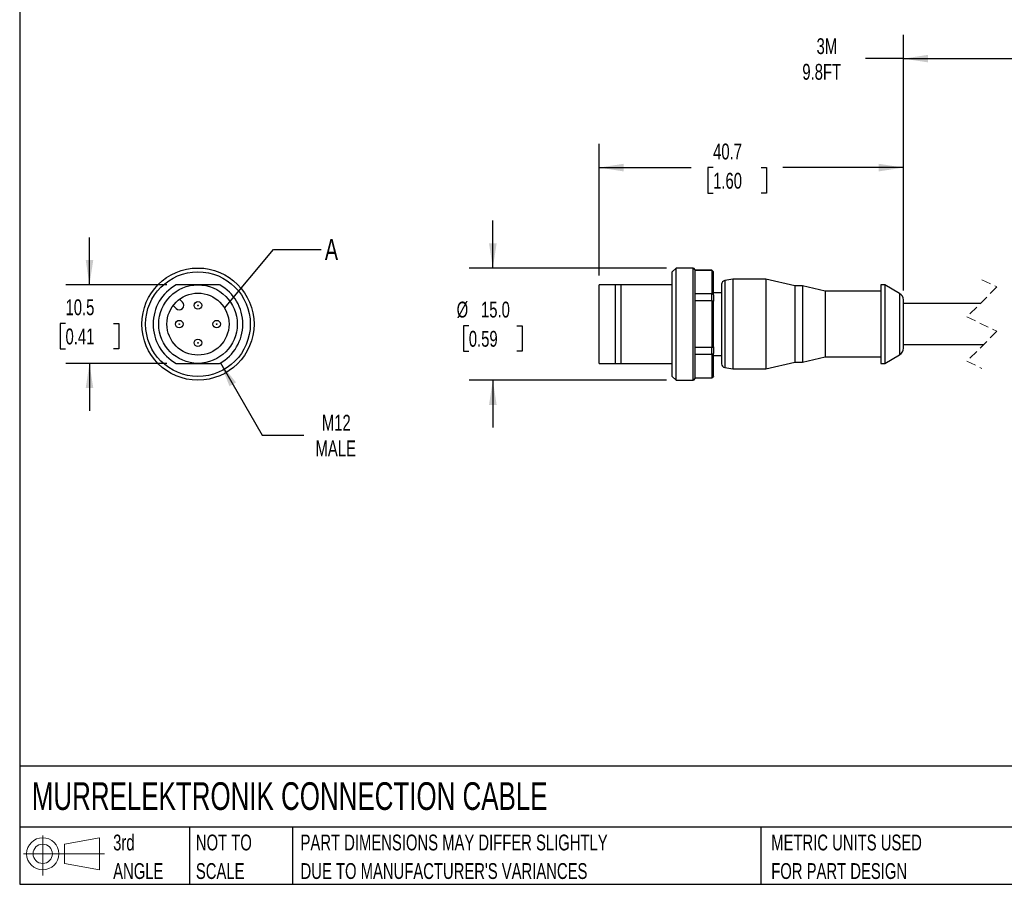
# Model space of a CAD drawing. Header units: millimetres. Extents: x 6 to 273, y 6 to 210.
# Tile 1 of 4: x 6 to 138, y 6 to 122. Entities that reach past the tile are written whole.
import ezdxf

# ---------------------------------------------------------------- set-up
doc = ezdxf.new("R2010")
doc.units = ezdxf.units.MM
doc.linetypes.add('SLD-Dashed', pattern=[1.905, 1.27, -0.635])
doc.linetypes.add('SLD-Solid', pattern=[0])
doc.layers.add('DIMENSIONS', color=140, linetype='SLD-Solid', lineweight=25)
doc.layers.add('TEXT', color=140, linetype='SLD-Solid', lineweight=25)
doc.layers.add('SLD-DEFPOINTS', color=7, linetype='Continuous')
doc.styles.add('SLDTEXTSTYLE0', font='TXT', dxfattribs={"width": 0.7})
doc.dimstyles.new('SLDDIMSTYLE0', dxfattribs={"dimtxt": 2.158008, "dimasz": 3.302, "dimexe": 0, "dimexo": 0.0625, "dimgap": 0.539502, "dimtad": 0, "dimtih": 1, "dimtoh": 1, "dimdec": 1, "dimrnd": 1e-09, "dimzin": 12, "dimdsep": 46, "dimtxsty": 'SLDTEXTSTYLE0', "dimsah": 1, "dimcen": 0, "dimadec": 0, "dimazin": 3, "dimtfac": 1, "dimtdec": 1, "dimtofl": 0, "dimtmove": 0, "dimatfit": 3, "dimfxl": 0, "dimfrac": 2, "dimtolj": 1, "dimtzin": 12, "dimarcsym": 0})
doc.dimstyles.new('SLDDIMSTYLE1', dxfattribs={"dimtxt": 2.158008, "dimasz": 3.302, "dimexe": 0, "dimexo": 0.0625, "dimgap": 0.539502, "dimtad": 0, "dimtih": 1, "dimtoh": 1, "dimdec": 1, "dimrnd": 1e-09, "dimzin": 12, "dimdsep": 46, "dimtxsty": 'SLDTEXTSTYLE0', "dimsah": 1, "dimcen": 0.09, "dimadec": 0, "dimazin": 3, "dimtfac": 1, "dimtdec": 1, "dimtmove": 0, "dimatfit": 0, "dimfxl": 0, "dimfrac": 2, "dimtolj": 1, "dimtzin": 12, "dimarcsym": 0})
doc.dimstyles.new('SLDDIMSTYLE2', dxfattribs={"dimtxt": 0.18, "dimasz": 3.302, "dimexe": 0, "dimexo": 0.0625, "dimgap": 0, "dimtad": 0, "dimtih": 1, "dimtoh": 1, "dimdec": 0, "dimrnd": 1e-09, "dimzin": 0, "dimdsep": 46, "dimtxsty": 'Standard', "dimblk1": 'NONE', "dimblk2": 'NONE', "dimsah": 1, "dimcen": 0.09, "dimadec": 0, "dimazin": 0, "dimtfac": 3.302, "dimtdec": 0, "dimtofl": 0, "dimtmove": 0, "dimatfit": 3, "dimldrblk": 'NONE', "dimfxl": 0, "dimfrac": 2, "dimtolj": 1, "dimtzin": 0, "dimarcsym": 0})
doc.dimstyles.new('SLDDIMSTYLE3', dxfattribs={"dimtxt": 2.158008, "dimasz": 3.302, "dimexe": 0, "dimexo": 0.0625, "dimgap": 0.539502, "dimtad": 0, "dimtih": 1, "dimtoh": 1, "dimdec": 1, "dimrnd": 1e-09, "dimzin": 4, "dimdsep": 46, "dimtxsty": 'SLDTEXTSTYLE0', "dimsah": 1, "dimcen": 0.09, "dimadec": 0, "dimazin": 1, "dimtfac": 1, "dimtdec": 1, "dimtmove": 0, "dimatfit": 0, "dimfxl": 0, "dimfrac": 2, "dimtolj": 1, "dimtzin": 12, "dimarcsym": 0})
doc.dimstyles.new('SLDDIMSTYLE5', dxfattribs={"dimtxt": 2.158008, "dimasz": 3.302, "dimexe": 0, "dimexo": 0.0625, "dimgap": 0.539502, "dimtad": 0, "dimtih": 1, "dimtoh": 1, "dimdec": 1, "dimrnd": 1e-09, "dimzin": 12, "dimdsep": 46, "dimtxsty": 'SLDTEXTSTYLE0', "dimsah": 1, "dimcen": 0.09, "dimadec": 0, "dimazin": 3, "dimtfac": 1, "dimtdec": 1, "dimtofl": 0, "dimtmove": 0, "dimatfit": 3, "dimfxl": 0, "dimfrac": 2, "dimtolj": 1, "dimtzin": 12, "dimarcsym": 0})

# ---------------------------------------------------------------- blocks, each defined once
blk = doc.blocks.new('Block11')
at = {"color": 7, "linetype": 'SLD-Solid', "lineweight": 18}
for p, q in [((2.59, 5.31), (2.59, 0)), ((5.48, 4.17), (10.18, 5.03)), ((5.48, 1.6), (5.48, 4.17)), ((10.18, 5.03), (10.18, 0.73)), ((0, 2.88), (10.87, 2.88)), ((5.48, 1.6), (10.18, 0.73))]:
    blk.add_line(p, q, dxfattribs=at)
for radius in [2.15, 1.29]:
    blk.add_circle((2.59, 2.88), radius, dxfattribs=at)
blk = doc.blocks.new('Block12')
at = {"layer": 'SLD-DEFPOINTS'}
blk.add_blockref('Block11', (0, 0), dxfattribs=at)
blk = doc.blocks.new('SW_NOTE_0_2')
at = {"layer": 'TEXT', "color": 0, "char_height": 2.1167, "attachment_point": 1, "style": 'SLDTEXTSTYLE0'}
for s, insert in [('PART DIMENSIONS MAY DIFFER SLIGHTLY', (0, 2.73)), ("DUE TO MANUFACTURER'S VARIANCES", (0, -1.09))]:
    blk.add_mtext(s, dxfattribs=dict(at, insert=insert))
blk = doc.blocks.new('SW_NOTE_0_3')
at = {"layer": 'TEXT', "color": 0, "char_height": 2.117, "attachment_point": 1, "style": 'SLDTEXTSTYLE0'}
for s, insert in [('NOT TO', (0, 2.73)), ('SCALE', (0, -1.09))]:
    blk.add_mtext(s, dxfattribs=dict(at, insert=insert))
blk = doc.blocks.new('SW_NOTE_0_4')
at = {"layer": 'TEXT', "color": 0, "char_height": 2.117, "attachment_point": 1, "style": 'SLDTEXTSTYLE0'}
for s, insert in [('3rd', (0, 2.73)), ('ANGLE', (0, -1.09))]:
    blk.add_mtext(s, dxfattribs=dict(at, insert=insert))
blk = doc.blocks.new('SW_NOTE_0_5')
at = {"layer": 'TEXT', "color": 0, "char_height": 2.1167, "attachment_point": 1, "style": 'SLDTEXTSTYLE0'}
for s, insert in [('METRIC UNITS USED', (0, 2.73)), ('FOR PART DESIGN', (0, -1.09))]:
    blk.add_mtext(s, dxfattribs=dict(at, insert=insert))
blk = doc.blocks.new('_D')
at = {"layer": 'DIMENSIONS'}
for p, q in [((33.19, 76.08), (38.77, 66.41)), ((38.77, 66.41), (44.33, 66.41))]:
    blk.add_line(p, q, dxfattribs=at)
blk.add_solid([(33.19, 76.08), (34.4, 72.96), (35.28, 73.47)], dxfattribs=at)
at = {"layer": 'DIMENSIONS', "char_height": 2.117, "attachment_point": 1, "style": 'SLDTEXTSTYLE0'}
for s, insert in [('M12', (46.76, 69.14)), ('MALE', (45.91, 65.71))]:
    blk.add_mtext(s, dxfattribs=dict(at, insert=insert))
blk = doc.blocks.new('_D_1')
at = {"layer": 'DIMENSIONS'}
for p, q in [((15.68, 86.52), (15.68, 92.87)), ((26.02, 86.52), (12.51, 86.52)), ((12.48, 81.37), (11.75, 81.37)), ((11.75, 81.37), (11.75, 77.94)), ((18.89, 81.37), (19.61, 81.37)), ((19.61, 81.37), (19.61, 77.94)), ((11.75, 77.94), (12.48, 77.94)), ((19.61, 77.94), (18.89, 77.94)), ((26.02, 76.02), (12.51, 76.02)), ((15.68, 76.02), (15.68, 69.67))]:
    blk.add_line(p, q, dxfattribs=at)
for points in [[(15.68, 86.52), (16.19, 89.83), (15.18, 89.83)], [(15.68, 76.02), (15.18, 72.72), (16.19, 72.72)]]:
    blk.add_solid(points, dxfattribs=at)
at = {"layer": 'DIMENSIONS', "char_height": 2.117, "attachment_point": 1, "style": 'SLDTEXTSTYLE0'}
for s, insert in [('10.5', (12.48, 84.58)), ('0.41', (12.48, 80.67))]:
    blk.add_mtext(s, dxfattribs=dict(at, insert=insert))
blk = doc.blocks.new('_None')
blk = doc.blocks.new('_D_2')
at = {"layer": 'DIMENSIONS'}
for p, q in [((69.62, 88.77), (69.62, 95.12)), ((92.85, 88.77), (66.44, 88.77)), ((66.41, 81.06), (65.69, 81.06)), ((65.69, 81.06), (65.69, 77.63)), ((72.82, 81.06), (73.55, 81.06)), ((73.55, 81.06), (73.55, 77.63)), ((65.69, 77.63), (66.41, 77.63)), ((73.55, 77.63), (72.82, 77.63)), ((92.85, 73.77), (66.44, 73.77)), ((69.62, 73.77), (69.62, 67.42))]:
    blk.add_line(p, q, dxfattribs=at)
for points in [[(69.62, 88.77), (70.13, 92.08), (69.11, 92.08)], [(69.62, 73.77), (69.11, 70.47), (70.13, 70.47)]]:
    blk.add_solid(points, dxfattribs=at)
at = {"layer": 'DIMENSIONS', "char_height": 2.117, "attachment_point": 1, "style": 'SLDTEXTSTYLE0'}
for s, insert in [('%%c', (64.78, 84.27)), ('15.0', (68.04, 84.27)), ('0.59', (66.41, 80.36))]:
    blk.add_mtext(s, dxfattribs=dict(at, insert=insert))
blk = doc.blocks.new('_D_4')
at = {"layer": 'DIMENSIONS'}
for p, q in [((83.82, 87.79), (83.82, 105.38)), ((124.52, 85.77), (124.52, 105.38)), ((83.82, 102.2), (96.15, 102.2)), ((99.08, 102.2), (98.35, 102.2)), ((98.35, 102.2), (98.35, 98.77)), ((105.49, 102.2), (106.22, 102.2)), ((106.22, 102.2), (106.22, 98.77)), ((124.52, 102.2), (108.42, 102.2)), ((98.35, 98.77), (99.08, 98.77)), ((106.22, 98.77), (105.49, 98.77))]:
    blk.add_line(p, q, dxfattribs=at)
for points in [[(83.82, 102.2), (87.12, 101.69), (87.12, 102.71)], [(124.52, 102.2), (121.22, 102.71), (121.22, 101.69)]]:
    blk.add_solid(points, dxfattribs=at)
at = {"layer": 'DIMENSIONS', "char_height": 2.117, "attachment_point": 1, "style": 'SLDTEXTSTYLE0'}
for s, insert in [('40.7', (99.08, 105.41)), ('1.60', (99.08, 101.5))]:
    blk.add_mtext(s, dxfattribs=dict(at, insert=insert))
blk = doc.blocks.new('_D_6')
at = {"layer": 'DIMENSIONS'}
for p, q in [((124.52, 85.77), (124.52, 119.95)), ((149.25, 85.89), (149.25, 119.95)), ((142.31, 115.36), (143.72, 118.18)), ((143.72, 118.18), (144.43, 116.77)), ((124.52, 116.77), (119.47, 116.77)), ((124.52, 116.77), (141.6, 116.77)), ((141.6, 116.77), (142.31, 115.36)), ((144.43, 116.77), (149.25, 116.77))]:
    blk.add_line(p, q, dxfattribs=at)
for points in [[(124.52, 116.77), (127.82, 116.27), (127.82, 117.28)], [(149.25, 116.77), (145.95, 117.28), (145.95, 116.27)]]:
    blk.add_solid(points, dxfattribs=at)
at = {"layer": 'DIMENSIONS', "char_height": 2.117, "attachment_point": 1, "style": 'SLDTEXTSTYLE0'}
for s, insert in [('3M', (112.91, 119.5)), ('9.8FT', (111.01, 116.07))]:
    blk.add_mtext(s, dxfattribs=dict(at, insert=insert))

msp = doc.modelspace()

# ---------------------------------------------------------------- linework, layer by layer
for p, q in [((94.12, 88.77), (93.62, 88.27)), ((93.62, 74.27), (93.62, 88.27)), ((96.42, 88.77), (94.12, 88.77)), ((94.12, 73.77), (94.12, 88.77)), ((96.42, 73.77), (96.42, 88.77)), ((96.62, 88.57), (96.62, 81.27)), ((98.92, 88.47), (96.62, 88.47)), ((98.92, 88.45), (96.62, 88.45)), ((99.12, 88.27), (98.92, 88.47)), ((98.92, 88.45), (98.92, 88.47)), ((98.92, 88.45), (98.92, 85.35)), ((99.12, 88.27), (99.12, 88.25)), ((99.12, 85.2), (99.12, 88.25)), ((101.72, 87.27), (100.63, 87.08)), ((100.63, 87.08), (100.63, 75.46)), ((106.12, 87.27), (101.72, 87.27)), ((101.72, 87.27), (101.72, 75.27)), ((110.02, 86.37), (106.12, 87.27)), ((106.12, 87.27), (106.12, 75.27)), ((86.02, 86.52), (83.82, 86.52)), ((83.82, 76.02), (83.82, 86.52)), ((86.02, 76.02), (86.02, 86.52)), ((86.77, 86.52), (86.02, 86.52)), ((86.77, 76.02), (86.77, 86.52)), ((93.62, 86.52), (86.77, 86.52)), ((100.22, 86.59), (100.22, 75.96)), ((111.02, 86.37), (110.02, 86.37)), ((110.02, 86.37), (110.02, 76.17)), ((114.05, 85.67), (111.02, 86.37)), ((111.02, 86.37), (111.02, 76.17)), ((121.52, 85.67), (114.05, 85.67)), ((114.05, 85.67), (114.05, 76.87)), ((122.02, 86.52), (121.52, 86.52)), ((121.52, 86.52), (121.52, 76.02)), ((124.02, 85.37), (122.02, 86.52)), ((122.02, 86.52), (122.02, 76.02)), ((27.71, 84.6), (28.1, 84.21)), ((96.62, 85.35), (98.92, 85.35)), ((98.92, 84.37), (96.62, 84.37)), ((98.92, 84.37), (98.92, 85.35)), ((98.92, 84.37), (98.92, 78.18)), ((100.22, 85.47), (99.12, 85.47)), ((99.12, 85.2), (99.12, 84.32)), ((99.12, 78.22), (99.12, 84.32)), ((124.02, 85.37), (124.02, 77.18)), ((124.52, 78.04), (124.52, 84.5)), ((27.26, 83.36), (26.86, 83.75)), ((134.8, 84.02), (124.52, 84.02)), ((96.62, 81.27), (96.62, 73.97)), ((96.62, 78.18), (98.92, 78.18)), ((98.92, 77.19), (98.92, 78.18)), ((99.12, 78.22), (99.12, 77.34)), ((124.52, 78.52), (135.23, 78.52)), ((98.92, 77.19), (96.62, 77.19)), ((98.92, 77.19), (98.92, 74.1)), ((99.12, 74.29), (99.12, 77.34)), ((99.12, 77.07), (100.22, 77.07)), ((111.02, 76.17), (114.05, 76.87)), ((114.05, 76.87), (121.52, 76.87)), ((122.02, 76.02), (124.02, 77.18)), ((83.82, 76.02), (86.02, 76.02)), ((86.02, 76.02), (86.77, 76.02)), ((86.77, 76.02), (93.62, 76.02)), ((100.63, 75.46), (101.72, 75.27)), ((101.72, 75.27), (106.12, 75.27)), ((106.12, 75.27), (110.02, 76.17)), ((110.02, 76.17), (111.02, 76.17)), ((121.52, 76.02), (122.02, 76.02)), ((93.62, 74.27), (94.12, 73.77)), ((94.12, 73.77), (96.42, 73.77)), ((96.62, 74.1), (98.92, 74.1)), ((96.62, 74.07), (98.92, 74.07)), ((98.92, 74.07), (99.12, 74.27)), ((98.92, 74.07), (98.92, 74.1)), ((99.12, 74.29), (99.12, 74.27))]:
    msp.add_line(p, q)
at = {"color": 7, "linetype": 'SLD-Dashed', "lineweight": 18}
for p, q in [((135.02, 87.2), (137.02, 86.24)), ((137.02, 86.24), (133.02, 82.24)), ((133.02, 82.24), (137.02, 80.31)), ((137.02, 80.31), (133.02, 76.31)), ((133.02, 76.31), (135.02, 75.35))]:
    msp.add_line(p, q, dxfattribs=at)
for centre, radius in [((30.19, 81.27), 7.5), ((30.19, 81.27), 7), ((30.19, 81.27), 5.25), ((30.19, 81.27), 4.15), ((30.19, 83.77), 0.5), ((30.19, 83.77), 0.05), ((27.69, 81.27), 0.5), ((32.69, 81.27), 0.5), ((27.69, 81.27), 0.05), ((32.69, 81.27), 0.05), ((30.19, 78.77), 0.5), ((30.19, 78.77), 0.05)]:
    msp.add_circle(centre, radius)
for centre, radius, start, end in [((96.42, 88.57), 0.2, 0.0007, 89.9993), ((100.72, 86.59), 0.5, 99.9995, 180), ((30.19, 81.27), 6, 118.955, 241.045), ((30.19, 81.27), 6, 298.955, 61.045), ((123.52, 84.5), 1, 0, 59.9999), ((27.68, 83.78), 0.6, 225, 45), ((123.52, 78.04), 1, 300.0001, 360), ((100.72, 75.96), 0.5, 180, 260.0005), ((96.42, 73.97), 0.2, 270.0007, 359.9993)]:
    msp.add_arc(centre, radius, start, end)
for points, knots in [([(99.12, 88.25), (99.08, 88.29), (99.02, 88.36), (98.95, 88.42), (98.92, 88.45)], [0, 0, 0, 0, 0.558272, 1, 1, 1, 1]), ([(30.19, 86.52), (29.72, 86.52), (29.26, 86.52), (28.31, 86.52), (27.82, 86.52), (27.29, 86.52)], [0, 0, 0, 0, 0.5, 0.5, 1, 1, 1, 1]), ([(33.09, 86.52), (32.56, 86.52), (32.07, 86.52), (31.12, 86.52), (30.66, 86.52), (30.19, 86.52)], [0, 0, 0, 0, 0.5, 0.5, 1, 1, 1, 1]), ([(98.92, 85.35), (98.96, 85.33), (99.02, 85.28), (99.09, 85.23), (99.12, 85.2)], [0, 0, 0, 0, 0.561929, 1, 1, 1, 1]), ([(99.12, 84.32), (99.08, 84.33), (99.02, 84.35), (98.95, 84.36), (98.92, 84.37)], [0, 0, 0, 0, 0.558252, 1, 1, 1, 1]), ([(98.92, 78.18), (98.96, 78.18), (99.02, 78.2), (99.09, 78.22), (99.12, 78.22)], [0, 0, 0, 0, 0.56174, 1, 1, 1, 1]), ([(99.12, 77.34), (99.08, 77.31), (99.02, 77.26), (98.95, 77.21), (98.92, 77.19)], [0, 0, 0, 0, 0.558065, 1, 1, 1, 1]), ([(27.29, 76.02), (27.82, 76.02), (28.31, 76.02), (29.26, 76.02), (29.72, 76.02), (30.19, 76.02)], [0, 0, 0, 0, 0.5, 0.5, 1, 1, 1, 1]), ([(30.19, 76.02), (30.66, 76.02), (31.12, 76.02), (32.07, 76.02), (32.56, 76.02), (33.09, 76.02)], [0, 0, 0, 0, 0.5, 0.5, 1, 1, 1, 1]), ([(98.92, 74.1), (98.96, 74.13), (99.02, 74.2), (99.09, 74.26), (99.12, 74.29)], [0, 0, 0, 0, 0.561723, 1, 1, 1, 1])]:
    msp.add_open_spline(points, degree=3, knots=knots)
at = {"layer": 'TEXT'}
for p, q in [((6.35, 209.55), (6.35, 6.35)), ((273.05, 22.13), (6.35, 22.13)), ((273.05, 13.97), (6.35, 13.97)), ((29.04, 13.97), (29.04, 6.35)), ((42.84, 13.97), (42.84, 6.35)), ((105.48, 13.97), (105.48, 6.35)), ((6.35, 6.35), (273.05, 6.35))]:
    msp.add_line(p, q, dxfattribs=at)
msp.add_circle((30.19, 81.27), 4.15, dxfattribs=at)

# ---------------------------------------------------------------- block references
at = {"layer": 'SLD-DEFPOINTS'}
msp.add_blockref('Block12', (6.84, 7.55), dxfattribs=at)
at = {"layer": 'TEXT'}
for name, p in [('SW_NOTE_0_4', (18.85, 10.27)), ('SW_NOTE_0_3', (29.91, 10.27)), ('SW_NOTE_0_2', (43.91, 10.27)), ('SW_NOTE_0_5', (106.85, 10.27))]:
    msp.add_blockref(name, p, dxfattribs=at)

# ---------------------------------------------------------------- texts
at = {"layer": 'TEXT', "attachment_point": 1, "style": 'SLDTEXTSTYLE0'}
for s, insert, char_height in [('A', (47.16, 92.65), 2.82), ('MURRELEKTRONIK CONNECTION CABLE', (7.97, 20), 3.7042)]:
    msp.add_mtext(s, dxfattribs=dict(at, insert=insert, char_height=char_height))

# ---------------------------------------------------------------- dimensions: what is measured, and where the dimension line sits
at = {"layer": 'DIMENSIONS'}
dim = msp.add_linear_dim(base=(149.25, 116.77), p1=(124.52, 84.5), p2=(149.25, 84.62), text='3M\\P9.8FT', dimstyle='SLDDIMSTYLE5', dxfattribs=at)
dim.commit()
dim.dimension.update_dxf_attribs({"geometry": '_D_6', "text_midpoint": (115, 116.77), "dimtype": 160})
dim = msp.add_linear_dim(base=(124.52, 102.2), p1=(83.82, 86.52), p2=(124.52, 84.5), dimstyle='SLDDIMSTYLE5', dxfattribs=at)
dim.commit()
dim.dimension.update_dxf_attribs({"geometry": '_D_4', "text_midpoint": (102.29, 102.2), "dimtype": 160})
dim = msp.add_linear_dim(base=(69.62, 88.77), p1=(94.12, 73.77), p2=(94.12, 88.77), angle=90, text='%%c<>', dimstyle='SLDDIMSTYLE3', dxfattribs=at)
dim.commit()
dim.dimension.update_dxf_attribs({"geometry": '_D_2', "text_midpoint": (69.62, 81.06), "dimtype": 160})
dim = msp.add_linear_dim(base=(15.68, 76.02), p1=(27.29, 86.52), p2=(27.29, 76.02), angle=90, dimstyle='SLDDIMSTYLE1', dxfattribs=at)
dim.commit()
dim.dimension.update_dxf_attribs({"geometry": '_D_1', "text_midpoint": (15.68, 81.37), "dimtype": 160})
dim = msp.add_radius_dim(center=(30.19, 81.27), mpoint=(33.19, 76.08), text='M12\\PMALE', dimstyle='SLDDIMSTYLE0', override={"dimpost": '<>'}, dxfattribs=at)
dim.commit()
dim.dimension.update_dxf_attribs({"geometry": '_D', "text_midpoint": (49.74, 66.41), "dimtype": 164})

# ---------------------------------------------------------------- leaders
at = {"layer": 'TEXT', "has_arrowhead": 0}
msp.add_leader([(33.74, 83.42), (40.31, 91.24), (46.66, 91.24)], dimstyle='SLDDIMSTYLE2', dxfattribs=at)

doc.saveas('drawing.dxf')
